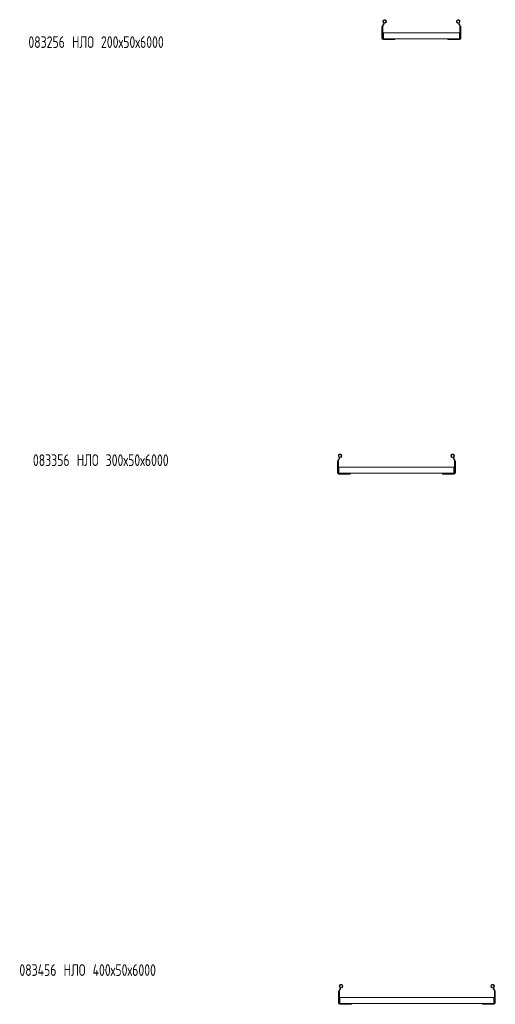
# Model space of a CAD drawing. Header units: millimetres. Extents: x -838 to 7025, y -6768 to -251.
# Tile 7 of 18: x -815 to 405, y -2778 to -251. Entities that reach past the tile are written whole.
import ezdxf

# ---------------------------------------------------------------- set-up
doc = ezdxf.new("R2010")
doc.units = ezdxf.units.MM
doc.styles.add('SLDTEXTSTYLE0', font='TXT', dxfattribs={"width": 0.7, "bigfont": 'bigfont'})

msp = doc.modelspace()

# ---------------------------------------------------------------- linework, layer by layer
at = {"color": 7, "linetype": 'Continuous', "lineweight": 15}
for p, q in [((114.4, -269.9), (114.4, -269.6)), ((114.4, -299.1), (114.4, -269.9)), ((115.5, -269), (115.6, -269)), ((115.6, -268.7), (115.6, -299.1)), ((116.8, -268.7), (116.8, -299.1)), ((117.6, -264.2), (117.2, -264.6)), ((118.4, -265.1), (118.1, -265.4)), ((122.8, -260.3), (122.4, -259.2)), ((308.3, -260.3), (308.7, -259.2)), ((312.7, -265.1), (313.1, -265.4)), ((313.6, -264.2), (313.9, -264.6)), ((314.4, -268.7), (314.4, -299.1)), ((315.6, -268.7), (315.6, -299.1)), ((315.7, -269), (315.6, -269)), ((316.8, -269.9), (316.7, -269.6)), ((316.8, -299.1), (316.8, -269.9)), ((118, -299.4), (118, -300.3)), ((118, -299.4), (118.1, -299.4)), ((118, -300.3), (147.6, -300.3)), ((118, -301.5), (147.6, -301.5)), ((118, -302.7), (125.6, -302.7)), ((118.1, -284.8), (118.1, -286.6)), ((118.1, -284.8), (313.1, -284.8)), ((118.1, -286.6), (118.1, -298.5)), ((118.1, -298.5), (118.1, -300.3)), ((125.6, -302.7), (132.1, -302.7)), ((132.1, -302.7), (132.1, -301.5)), ((132.1, -302.7), (146.6, -302.7)), ((147, -302.6), (146.6, -302.7)), ((147.6, -300.3), (147.6, -301.5)), ((147.6, -300.3), (283.6, -300.3)), ((147.6, -301.6), (147.6, -301.5)), ((283.6, -300.3), (283.6, -301.5)), ((313.2, -300.3), (283.6, -300.3)), ((313.2, -301.5), (283.6, -301.5)), ((283.6, -301.6), (283.6, -301.5)), ((284.2, -302.6), (284.5, -302.7)), ((299, -302.7), (284.5, -302.7)), ((299, -302.7), (299, -301.5)), ((305.5, -302.7), (299, -302.7)), ((313.2, -302.7), (305.5, -302.7)), ((313.1, -284.8), (313.1, -286.6)), ((313.1, -286.6), (313.1, -298.5)), ((313.1, -298.5), (313.1, -300.3)), ((313.1, -299.4), (313.2, -299.4)), ((313.2, -300.3), (313.2, -299.4)), ((0.2, -1384.4), (0.2, -1384.1)), ((0.2, -1413.6), (0.2, -1384.4)), ((1.3, -1383.5), (1.4, -1383.5)), ((1.4, -1383.3), (1.4, -1413.6)), ((2.6, -1383.3), (2.6, -1413.6)), ((3.4, -1378.8), (3, -1379.1)), ((4.2, -1379.6), (3.9, -1380)), ((8.6, -1374.8), (8.2, -1373.7)), ((294.1, -1374.8), (294.5, -1373.7)), ((298.5, -1379.6), (298.8, -1380)), ((299.4, -1378.8), (299.7, -1379.1)), ((300.2, -1383.3), (300.2, -1413.6)), ((301.4, -1383.3), (301.4, -1413.6)), ((301.5, -1383.5), (301.4, -1383.5)), ((302.6, -1384.4), (302.5, -1384.1)), ((302.6, -1413.6), (302.6, -1384.4)), ((3.8, -1413.9), (3.8, -1414.8)), ((3.8, -1413.9), (3.9, -1413.9)), ((3.9, -1399.4), (3.9, -1401.2)), ((3.9, -1399.4), (298.9, -1399.4)), ((3.9, -1401.2), (3.9, -1413)), ((3.9, -1413), (3.9, -1414.8)), ((298.9, -1399.4), (298.9, -1401.2)), ((298.9, -1401.2), (298.9, -1413)), ((298.9, -1413), (298.9, -1414.8)), ((298.9, -1413.9), (299, -1413.9)), ((299, -1414.8), (299, -1413.9)), ((3.8, -1414.8), (33.4, -1414.8)), ((3.8, -1416), (33.4, -1416)), ((3.8, -1417.2), (11.4, -1417.2)), ((11.4, -1417.2), (17.9, -1417.2)), ((17.9, -1417.2), (17.9, -1416)), ((17.9, -1417.2), (32.4, -1417.2)), ((32.8, -1417.1), (32.4, -1417.2)), ((33.4, -1414.8), (269.4, -1414.8)), ((33.4, -1414.8), (33.4, -1416)), ((33.4, -1416.1), (33.4, -1416)), ((269.4, -1414.8), (269.4, -1416)), ((299, -1414.8), (269.4, -1414.8)), ((299, -1416), (269.4, -1416)), ((269.4, -1416.1), (269.4, -1416)), ((270, -1417.1), (270.3, -1417.2)), ((284.8, -1417.2), (270.3, -1417.2)), ((284.8, -1417.2), (284.8, -1416)), ((291.3, -1417.2), (284.8, -1417.2)), ((299, -1417.2), (291.3, -1417.2)), ((2.7, -2744.9), (2.7, -2744.5)), ((2.7, -2774), (2.7, -2744.9)), ((3.8, -2743.9), (3.9, -2743.9)), ((3.9, -2743.7), (3.9, -2774)), ((5.1, -2743.7), (5.1, -2774)), ((5.9, -2739.2), (5.5, -2739.5)), ((6.7, -2740), (6.4, -2740.4)), ((11.1, -2735.2), (10.7, -2734.1)), ((396.6, -2735.2), (397, -2734.1)), ((401, -2740), (401.4, -2740.4)), ((401.9, -2739.2), (402.2, -2739.5)), ((402.7, -2743.7), (402.7, -2774)), ((403.9, -2743.7), (403.9, -2774)), ((404, -2743.9), (403.9, -2743.9)), ((405.1, -2744.9), (405, -2744.5)), ((405.1, -2774), (405.1, -2744.9)), ((6.3, -2774.3), (6.3, -2775.2)), ((6.3, -2774.3), (6.4, -2774.3)), ((6.3, -2775.2), (35.9, -2775.2)), ((6.3, -2776.4), (35.9, -2776.4)), ((6.3, -2777.6), (13.9, -2777.6)), ((6.4, -2759.8), (6.4, -2761.6)), ((6.4, -2759.8), (401.4, -2759.8)), ((6.4, -2761.6), (6.4, -2773.4)), ((6.4, -2773.4), (6.4, -2775.2)), ((13.9, -2777.6), (20.4, -2777.6)), ((20.4, -2777.6), (20.4, -2776.4)), ((20.4, -2777.6), (34.9, -2777.6)), ((35.3, -2777.6), (34.9, -2777.6)), ((35.9, -2775.2), (371.9, -2775.2)), ((35.9, -2775.2), (35.9, -2776.4)), ((35.9, -2776.5), (35.9, -2776.4)), ((371.9, -2775.2), (371.9, -2776.4)), ((401.5, -2775.2), (371.9, -2775.2)), ((401.5, -2776.4), (371.9, -2776.4)), ((371.9, -2776.5), (371.9, -2776.4)), ((372.5, -2777.6), (372.8, -2777.6)), ((387.3, -2777.6), (372.8, -2777.6)), ((387.3, -2777.6), (387.3, -2776.4)), ((393.8, -2777.6), (387.3, -2777.6)), ((401.5, -2777.6), (393.8, -2777.6)), ((401.4, -2759.8), (401.4, -2761.6)), ((401.4, -2761.6), (401.4, -2773.4)), ((401.4, -2773.4), (401.4, -2775.2)), ((401.4, -2774.3), (401.5, -2774.3)), ((401.5, -2775.2), (401.5, -2774.3))]:
    msp.add_line(p, q, dxfattribs=at)
for centre, radius, start, end in [((121.2, -256), 4.55, 290.35, 219.6816), ((309.9, -256), 4.55, 320.3184, 249.65), ((121.6, -268.7), 6, 136.4649, 180), ((121.6, -268.7), 4.8, 136.4649, 180), ((114.7, -261.5), 4, 316.4649, 39.6816), ((121.2, -256), 3.35, 290.35, 219.6816), ((114.7, -261.5), 5.2, 316.4649, 39.6816), ((309.9, -256), 3.35, 320.3184, 249.65), ((316.5, -261.5), 5.2, 140.3184, 223.5351), ((316.5, -261.5), 4, 140.3184, 223.5351), ((309.6, -268.7), 4.8, 0, 43.5351), ((309.6, -268.7), 6, 0, 43.5351), ((118, -299.1), 3.6, 180, 270), ((118, -299.1), 2.4, 180, 270), ((118, -299.1), 1.2, 180, 270), ((313.2, -299.1), 1.2, 270, 0), ((313.2, -299.1), 2.4, 270, 0), ((313.2, -299.1), 3.6, 270, 360), ((7.4, -1383.3), 6, 136.4649, 180), ((7, -1370.5), 4.55, 290.35, 219.6816), ((7.4, -1383.3), 4.8, 136.4649, 180), ((0.5, -1376), 4, 316.4649, 39.6816), ((7, -1370.5), 3.35, 290.35, 219.6816), ((0.5, -1376), 5.2, 316.4649, 39.6816), ((295.7, -1370.5), 4.55, 320.3184, 249.65), ((295.7, -1370.5), 3.35, 320.3184, 249.65), ((302.3, -1376), 5.2, 140.3184, 223.5351), ((302.3, -1376), 4, 140.3184, 223.5351), ((295.4, -1383.3), 4.8, 0, 43.5351), ((295.4, -1383.3), 6, 0, 43.5351), ((3.8, -1413.6), 3.6, 180, 270), ((3.8, -1413.6), 2.4, 180, 270), ((3.8, -1413.6), 1.2, 180, 270), ((299, -1413.6), 1.2, 270, 0), ((299, -1413.6), 2.4, 270, 0), ((299, -1413.6), 3.6, 270, 360), ((9.5, -2731), 4.55, 290.35, 219.6816), ((9.5, -2731), 3.35, 290.35, 219.6816), ((398.2, -2731), 4.55, 320.3184, 249.65), ((398.2, -2731), 3.35, 320.3184, 249.65), ((9.9, -2743.7), 6, 136.4649, 180), ((9.9, -2743.7), 4.8, 136.4649, 180), ((3, -2736.4), 4, 316.4649, 39.6816), ((3, -2736.4), 5.2, 316.4649, 39.6816), ((404.8, -2736.4), 5.2, 140.3184, 223.5351), ((404.8, -2736.4), 4, 140.3184, 223.5351), ((397.9, -2743.7), 4.8, 0, 43.5351), ((397.9, -2743.7), 6, 0, 43.5351), ((6.3, -2774), 3.6, 180, 270), ((6.3, -2774), 2.4, 180, 270), ((6.3, -2774), 1.2, 180, 270), ((401.5, -2774), 1.2, 270, 0), ((401.5, -2774), 2.4, 270, 0), ((401.5, -2774), 3.6, 270, 360)]:
    msp.add_arc(centre, radius, start, end, dxfattribs=at)
for points, knots in [([(114.4, -269.6), (114.5, -269.4), (114.6, -269.2), (114.9, -269.1), (115.1, -269), (115.2, -269)], [0, 0, 0, 0, 0.415395, 0.827765, 1, 1, 1, 1]), ([(115.2, -269), (115.3, -269), (115.4, -269), (115.5, -269), (115.5, -269)], [0, 0, 0, 0, 0.782735, 1, 1, 1, 1]), ([(316, -269), (315.9, -269), (315.8, -269), (315.7, -269), (315.7, -269)], [0, 0, 0, 0, 0.782735, 1, 1, 1, 1]), ([(316.7, -269.6), (316.7, -269.4), (316.6, -269.2), (316.3, -269.1), (316, -269), (316, -269)], [0, 0, 0, 0, 0.415395, 0.827765, 1, 1, 1, 1]), ([(126.2, -302.3), (126.1, -302.4), (125.8, -302.5), (125.7, -302.7), (125.6, -302.7), (125.6, -302.7)], [0, 0, 0, 0, 0.407021, 0.751647, 1, 1, 1, 1]), ([(126.6, -301.9), (126.5, -302), (126.4, -302.1), (126.3, -302.2), (126.2, -302.3)], [0, 0, 0, 0, 0.771658, 1, 1, 1, 1]), ([(126.8, -301.5), (126.8, -301.5), (126.8, -301.5), (126.7, -301.7), (126.6, -301.8), (126.6, -301.9)], [0, 0, 0, 0, 0.346327, 0.691474, 1, 1, 1, 1]), ([(132.1, -302.7), (132.1, -302.7), (132.2, -302.6), (132.4, -302.5), (132.6, -302.3), (132.7, -302.3)], [0, 0, 0, 0, 0.3336655, 0.6660426, 1, 1, 1, 1]), ([(132.7, -302.3), (132.8, -302.2), (133, -302.1), (133.1, -301.9), (133.1, -301.9)], [0, 0, 0, 0, 0.771596, 1, 1, 1, 1]), ([(133.1, -301.9), (133.1, -301.8), (133.2, -301.6), (133.3, -301.5), (133.3, -301.5), (133.3, -301.5)], [0, 0, 0, 0, 0.406592, 0.81534, 1, 1, 1, 1]), ([(147.5, -301.9), (147.5, -302), (147.4, -302.3), (147.2, -302.5), (147, -302.6), (147, -302.6)], [0, 0, 0, 0, 0.412834, 0.8265972, 1, 1, 1, 1]), ([(147.6, -301.6), (147.6, -301.6), (147.6, -301.7), (147.5, -301.8), (147.5, -301.9)], [0, 0, 0, 0, 0.782706, 1, 1, 1, 1]), ([(283.6, -301.6), (283.6, -301.6), (283.6, -301.7), (283.6, -301.8), (283.6, -301.9)], [0, 0, 0, 0, 0.782706, 1, 1, 1, 1]), ([(283.6, -301.9), (283.6, -302), (283.7, -302.3), (283.9, -302.5), (284.1, -302.6), (284.2, -302.6)], [0, 0, 0, 0, 0.412834, 0.826597, 1, 1, 1, 1]), ([(298.1, -301.9), (298, -301.8), (297.9, -301.6), (297.8, -301.5), (297.8, -301.5), (297.8, -301.5)], [0, 0, 0, 0, 0.406592, 0.81534, 1, 1, 1, 1]), ([(298.4, -302.3), (298.3, -302.2), (298.2, -302.1), (298.1, -301.9), (298.1, -301.9)], [0, 0, 0, 0, 0.771596, 1, 1, 1, 1]), ([(299, -302.7), (299, -302.7), (299, -302.6), (298.8, -302.5), (298.5, -302.3), (298.4, -302.3)], [0, 0, 0, 0, 0.3336655, 0.6660426, 1, 1, 1, 1]), ([(304.3, -301.5), (304.3, -301.5), (304.3, -301.5), (304.4, -301.7), (304.5, -301.8), (304.6, -301.9)], [0, 0, 0, 0, 0.346327, 0.691474, 1, 1, 1, 1]), ([(304.6, -301.9), (304.6, -302), (304.7, -302.1), (304.9, -302.2), (304.9, -302.3)], [0, 0, 0, 0, 0.771658, 1, 1, 1, 1]), ([(304.9, -302.3), (305.1, -302.4), (305.3, -302.5), (305.5, -302.7), (305.5, -302.7), (305.5, -302.7)], [0, 0, 0, 0, 0.407021, 0.751647, 1, 1, 1, 1]), ([(0.2, -1384.1), (0.3, -1384), (0.4, -1383.7), (0.7, -1383.6), (0.9, -1383.5), (1, -1383.5)], [0, 0, 0, 0, 0.415395, 0.827765, 1, 1, 1, 1]), ([(1, -1383.5), (1.1, -1383.5), (1.2, -1383.5), (1.2, -1383.5), (1.3, -1383.5)], [0, 0, 0, 0, 0.782735, 1, 1, 1, 1]), ([(301.8, -1383.5), (301.7, -1383.5), (301.6, -1383.5), (301.5, -1383.5), (301.5, -1383.5)], [0, 0, 0, 0, 0.782735, 1, 1, 1, 1]), ([(302.5, -1384.1), (302.5, -1384), (302.3, -1383.7), (302.1, -1383.6), (301.8, -1383.5), (301.8, -1383.5)], [0, 0, 0, 0, 0.415395, 0.827765, 1, 1, 1, 1]), ([(12, -1416.8), (11.9, -1416.9), (11.6, -1417), (11.4, -1417.2), (11.4, -1417.2), (11.4, -1417.2)], [0, 0, 0, 0, 0.407021, 0.751647, 1, 1, 1, 1]), ([(12.4, -1416.4), (12.3, -1416.5), (12.2, -1416.7), (12, -1416.8), (12, -1416.8)], [0, 0, 0, 0, 0.771658, 1, 1, 1, 1]), ([(12.6, -1416), (12.6, -1416), (12.6, -1416), (12.5, -1416.2), (12.4, -1416.3), (12.4, -1416.4)], [0, 0, 0, 0, 0.346327, 0.691474, 1, 1, 1, 1]), ([(17.9, -1417.2), (17.9, -1417.2), (18, -1417.2), (18.2, -1417), (18.4, -1416.9), (18.5, -1416.8)], [0, 0, 0, 0, 0.3336655, 0.6660426, 1, 1, 1, 1]), ([(18.5, -1416.8), (18.6, -1416.7), (18.8, -1416.6), (18.9, -1416.4), (18.9, -1416.4)], [0, 0, 0, 0, 0.771596, 1, 1, 1, 1]), ([(18.9, -1416.4), (18.9, -1416.3), (19, -1416.1), (19.1, -1416), (19.1, -1416), (19.1, -1416)], [0, 0, 0, 0, 0.406592, 0.81534, 1, 1, 1, 1]), ([(33.3, -1416.4), (33.3, -1416.6), (33.2, -1416.9), (33, -1417.1), (32.8, -1417.1), (32.8, -1417.1)], [0, 0, 0, 0, 0.412834, 0.8265972, 1, 1, 1, 1]), ([(33.4, -1416.1), (33.4, -1416.2), (33.4, -1416.3), (33.3, -1416.4), (33.3, -1416.4)], [0, 0, 0, 0, 0.782706, 1, 1, 1, 1]), ([(269.4, -1416.1), (269.4, -1416.2), (269.4, -1416.3), (269.4, -1416.4), (269.4, -1416.4)], [0, 0, 0, 0, 0.782706, 1, 1, 1, 1]), ([(269.4, -1416.4), (269.4, -1416.6), (269.5, -1416.9), (269.7, -1417.1), (269.9, -1417.1), (270, -1417.1)], [0, 0, 0, 0, 0.412834, 0.826597, 1, 1, 1, 1]), ([(283.9, -1416.4), (283.8, -1416.3), (283.7, -1416.1), (283.6, -1416), (283.6, -1416), (283.6, -1416)], [0, 0, 0, 0, 0.406592, 0.81534, 1, 1, 1, 1]), ([(284.2, -1416.8), (284.1, -1416.7), (284, -1416.6), (283.9, -1416.4), (283.9, -1416.4)], [0, 0, 0, 0, 0.771596, 1, 1, 1, 1]), ([(284.8, -1417.2), (284.8, -1417.2), (284.8, -1417.2), (284.5, -1417), (284.3, -1416.9), (284.2, -1416.8)], [0, 0, 0, 0, 0.3336655, 0.6660426, 1, 1, 1, 1]), ([(290.1, -1416), (290.1, -1416), (290.1, -1416), (290.2, -1416.2), (290.3, -1416.3), (290.4, -1416.4)], [0, 0, 0, 0, 0.346327, 0.691474, 1, 1, 1, 1]), ([(290.4, -1416.4), (290.4, -1416.5), (290.5, -1416.7), (290.7, -1416.8), (290.7, -1416.8)], [0, 0, 0, 0, 0.771658, 1, 1, 1, 1]), ([(290.7, -1416.8), (290.8, -1416.9), (291.1, -1417), (291.3, -1417.2), (291.3, -1417.2), (291.3, -1417.2)], [0, 0, 0, 0, 0.407021, 0.751647, 1, 1, 1, 1]), ([(2.7, -2744.5), (2.8, -2744.4), (2.9, -2744.1), (3.2, -2744), (3.4, -2744), (3.5, -2743.9)], [0, 0, 0, 0, 0.415395, 0.827765, 1, 1, 1, 1]), ([(3.5, -2743.9), (3.6, -2743.9), (3.7, -2743.9), (3.8, -2743.9), (3.8, -2743.9)], [0, 0, 0, 0, 0.782735, 1, 1, 1, 1]), ([(404.3, -2743.9), (404.2, -2743.9), (404.1, -2743.9), (404, -2743.9), (404, -2743.9)], [0, 0, 0, 0, 0.782735, 1, 1, 1, 1]), ([(405, -2744.5), (405, -2744.4), (404.9, -2744.1), (404.6, -2744), (404.3, -2744), (404.3, -2743.9)], [0, 0, 0, 0, 0.415395, 0.827765, 1, 1, 1, 1]), ([(14.5, -2777.2), (14.4, -2777.3), (14.1, -2777.5), (14, -2777.6), (13.9, -2777.6), (13.9, -2777.6)], [0, 0, 0, 0, 0.407021, 0.751647, 1, 1, 1, 1]), ([(14.9, -2776.8), (14.8, -2776.9), (14.7, -2777.1), (14.6, -2777.2), (14.5, -2777.2)], [0, 0, 0, 0, 0.771658, 1, 1, 1, 1]), ([(15.1, -2776.4), (15.1, -2776.4), (15.1, -2776.4), (15, -2776.6), (14.9, -2776.7), (14.9, -2776.8)], [0, 0, 0, 0, 0.346327, 0.691474, 1, 1, 1, 1]), ([(20.4, -2777.6), (20.4, -2777.6), (20.5, -2777.6), (20.7, -2777.4), (20.9, -2777.3), (21, -2777.2)], [0, 0, 0, 0, 0.3336655, 0.6660426, 1, 1, 1, 1]), ([(21, -2777.2), (21.1, -2777.1), (21.3, -2777), (21.4, -2776.9), (21.4, -2776.8)], [0, 0, 0, 0, 0.771596, 1, 1, 1, 1]), ([(21.4, -2776.8), (21.4, -2776.7), (21.5, -2776.5), (21.6, -2776.4), (21.6, -2776.4), (21.6, -2776.4)], [0, 0, 0, 0, 0.406592, 0.81534, 1, 1, 1, 1]), ([(35.8, -2776.8), (35.8, -2777), (35.7, -2777.3), (35.5, -2777.5), (35.3, -2777.5), (35.3, -2777.6)], [0, 0, 0, 0, 0.412834, 0.8265972, 1, 1, 1, 1]), ([(35.9, -2776.5), (35.9, -2776.6), (35.9, -2776.7), (35.8, -2776.8), (35.8, -2776.8)], [0, 0, 0, 0, 0.782706, 1, 1, 1, 1]), ([(371.9, -2776.5), (371.9, -2776.6), (371.9, -2776.7), (371.9, -2776.8), (371.9, -2776.8)], [0, 0, 0, 0, 0.782706, 1, 1, 1, 1]), ([(371.9, -2776.8), (371.9, -2777), (372, -2777.3), (372.2, -2777.5), (372.4, -2777.5), (372.5, -2777.6)], [0, 0, 0, 0, 0.412834, 0.826597, 1, 1, 1, 1]), ([(386.4, -2776.8), (386.3, -2776.7), (386.2, -2776.5), (386.1, -2776.4), (386.1, -2776.4), (386.1, -2776.4)], [0, 0, 0, 0, 0.406592, 0.81534, 1, 1, 1, 1]), ([(386.7, -2777.2), (386.6, -2777.1), (386.5, -2777), (386.4, -2776.9), (386.4, -2776.8)], [0, 0, 0, 0, 0.771596, 1, 1, 1, 1]), ([(387.3, -2777.6), (387.3, -2777.6), (387.3, -2777.6), (387.1, -2777.4), (386.8, -2777.3), (386.7, -2777.2)], [0, 0, 0, 0, 0.3336655, 0.6660426, 1, 1, 1, 1]), ([(392.6, -2776.4), (392.6, -2776.4), (392.6, -2776.4), (392.7, -2776.6), (392.8, -2776.7), (392.9, -2776.8)], [0, 0, 0, 0, 0.346327, 0.691474, 1, 1, 1, 1]), ([(392.9, -2776.8), (392.9, -2776.9), (393, -2777.1), (393.2, -2777.2), (393.2, -2777.2)], [0, 0, 0, 0, 0.771658, 1, 1, 1, 1]), ([(393.2, -2777.2), (393.4, -2777.3), (393.6, -2777.5), (393.8, -2777.6), (393.8, -2777.6), (393.8, -2777.6)], [0, 0, 0, 0, 0.407021, 0.751647, 1, 1, 1, 1])]:
    msp.add_open_spline(points, degree=3, knots=knots, dxfattribs=at)

# ---------------------------------------------------------------- texts
at = {"color": 7, "linetype": 'Continuous', "lineweight": 0, "char_height": 30, "attachment_point": 1, "style": 'SLDTEXTSTYLE0'}
for s, insert in [('083256 \\M+1844E\\M+1844C\\M+1844F 200\\M+1848750\\M+184876000', (-792.7, -294)), ('083356 \\M+1844E\\M+1844C\\M+1844F 300\\M+1848750\\M+184876000', (-781.1, -1366.6)), ('083456 \\M+1844E\\M+1844C\\M+1844F 400\\M+1848750\\M+184876000', (-815.8, -2674.8))]:
    msp.add_mtext(s, dxfattribs=dict(at, insert=insert))

doc.saveas('drawing.dxf')
